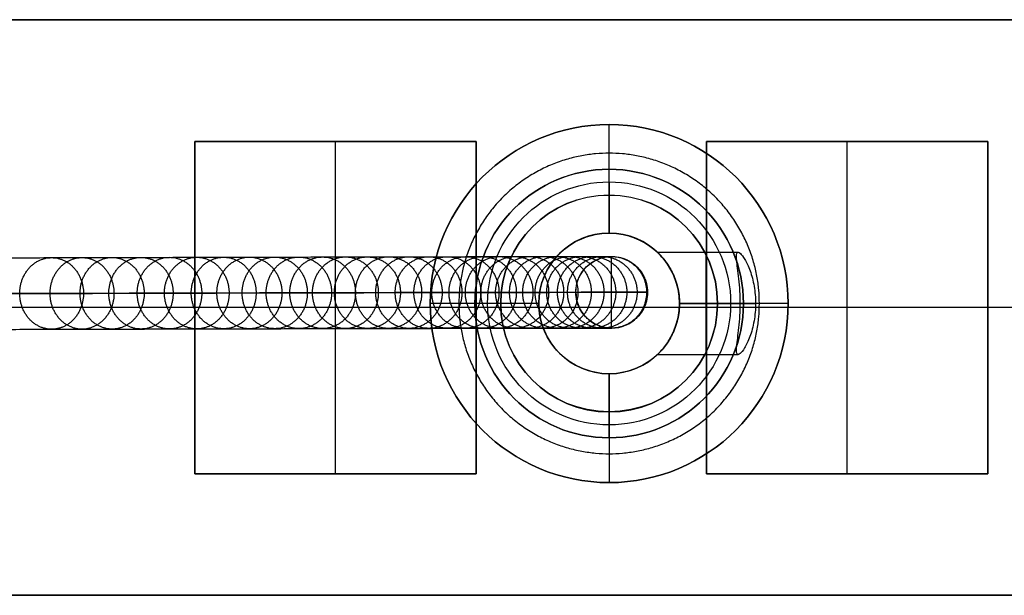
# Model space of a CAD drawing. Header units: millimetres. Extents: x -1192 to 1067, y -14 to 15.
# Tile 12 of 13: x 1002 to 1041, y -10 to 12. Entities that reach past the tile are written whole.
import ezdxf

# ---------------------------------------------------------------- set-up
doc = ezdxf.new("R2010")
doc.units = ezdxf.units.MM
doc.layers.add('CABLE', color=7, linetype='Continuous')
doc.layers.add('METAL NEGRO', color=7, linetype='Continuous')

msp = doc.modelspace()

# ---------------------------------------------------------------- linework, layer by layer
at = {"layer": 'CABLE'}
for p, q in [((1025.294, 2.907, 705.654), (1025.294, 2.907, 697.432)), ((1025.294, 0.107, 705.654), (1025.294, 2.907, 705.654)), ((1023.894, 1.507, 705.654), (1023.894, 1.507, 697.591)), ((1023.894, 1.507, 705.654), (1026.694, 1.507, 705.654)), ((1026.694, 1.507, 705.654), (1026.694, 1.507, 697.273)), ((1025.294, 0.107, 705.654), (1025.294, 0.107, 697.432))]:
    msp.add_line(p, q, dxfattribs=at)
at = {"layer": 'CABLE', "extrusion": (0, 0, -1)}
for centre, start, end in [((-1025.294, 1.507, -705.654), 359.9721, 179.9721), ((-1025.294, 1.507, -701.464), 359.9721, 179.9721), ((-1025.294, 1.507, -701.464), 179.9721, 359.9721)]:
    msp.add_arc(centre, 1.4, start, end, dxfattribs=at)
at = {"layer": 'CABLE'}
msp.add_arc((1025.294, 1.507, 705.654), 1.4, 180.0279, 360, dxfattribs=at)
at = {"layer": 'CABLE', "extrusion": (-8.74462e-05, -2.13187e-08, 1)}
msp.add_arc((1025.356, 1.507, 705.565), 1.4, 360, 0.0279, dxfattribs=at)
at = {"layer": 'CABLE'}
for points, degree, knots in [([(727.727, 1.961, 255.02), (733.388, 1.981, 262.117), (744.546, 2.019, 276.149), (761.005, 2.075, 296.984), (776.969, 2.13, 317.333), (792.44, 2.182, 337.201), (807.418, 2.233, 356.585), (821.9, 2.282, 375.484), (835.891, 2.329, 393.902), (849.387, 2.375, 411.835), (862.39, 2.418, 429.285), (874.9, 2.46, 446.252), (886.915, 2.499, 462.734), (898.438, 2.537, 478.734), (909.466, 2.573, 494.251), (920.002, 2.607, 509.283), (928.434, 2.634, 521.501), (934.944, 2.655, 531.052), (939.641, 2.67, 538.003), (944.244, 2.685, 544.876), (948.693, 2.699, 551.585), (953.05, 2.713, 558.218), (957.253, 2.726, 564.685), (961.363, 2.738, 571.077), (965.319, 2.751, 577.301), (969.183, 2.762, 583.452), (972.892, 2.774, 589.434), (976.508, 2.785, 595.343), (979.971, 2.795, 601.083), (983.34, 2.805, 606.751), (986.557, 2.814, 612.25), (989.678, 2.823, 617.675), (992.179, 2.831, 622.101), (994.133, 2.836, 625.609), (995.545, 2.84, 628.168), (996.932, 2.844, 630.709), (998.282, 2.848, 633.207), (999.607, 2.851, 635.688), (1001.316, 2.856, 638.923), (1002.976, 2.861, 642.122), (1004.587, 2.865, 645.284), (1005.752, 2.868, 647.601), (1006.892, 2.871, 649.9), (1007.995, 2.874, 652.158), (1009.073, 2.876, 654.396), (1010.115, 2.879, 656.592), (1011.132, 2.881, 658.772), (1012.112, 2.884, 660.907), (1013.066, 2.886, 663.025), (1013.988, 2.888, 665.108), (1014.881, 2.89, 667.165), (1015.739, 2.892, 669.185), (1016.569, 2.894, 671.178), (1017.366, 2.896, 673.138), (1018.133, 2.897, 675.069), (1018.869, 2.899, 676.969), (1019.574, 2.9, 678.839), (1020.248, 2.901, 680.679), (1020.892, 2.902, 682.49), (1021.504, 2.903, 684.27), (1022.086, 2.904, 686.018), (1022.637, 2.905, 687.737), (1023.157, 2.905, 689.427), (1023.646, 2.906, 691.085), (1024.104, 2.906, 692.714), (1024.532, 2.907, 694.313), (1024.929, 2.907, 695.882), (1025.175, 2.907, 696.918), (1025.293, 2.907, 697.432)], 3, [0, 0, 0, 0, 27.235592, 53.785722, 79.650681, 104.830781, 129.326365, 153.137801, 176.265493, 198.709879, 220.47144, 241.550705, 261.948254, 281.664727, 300.700834, 319.057364, 336.735196, 345.235256, 353.735315, 361.897072, 370.058829, 377.882909, 385.706989, 393.194102, 400.681215, 407.832173, 414.983131, 421.798864, 428.614597, 435.096181, 441.577765, 447.726451, 453.875137, 456.825092, 459.775046, 462.642346, 465.509645, 468.294514, 471.079383, 476.484752, 479.105521, 481.72629, 484.265439, 486.804588, 489.26244, 491.720293, 494.097206, 496.47412, 498.770491, 501.066862, 503.303096, 505.499395, 507.655884, 509.772694, 511.849967, 513.88785, 515.8865, 517.846082, 519.766774, 521.648761, 523.492244, 525.297433, 527.064555, 528.793849, 530.485572, 532.139999, 533.757421, 535.338075, 535.338075, 535.338075, 535.338075]), ([(1023.894, 1.506, 697.591), (1023.894, 1.622, 697.591), (1023.916, 1.799, 697.589), (1023.99, 2.026, 697.58), (1024.07, 2.195, 697.571), (1024.174, 2.355, 697.559), (1024.301, 2.5, 697.545), (1024.446, 2.626, 697.528), (1024.605, 2.73, 697.51), (1024.774, 2.811, 697.491), (1025.001, 2.885, 697.465), (1025.178, 2.907, 697.445), (1025.293, 2.907, 697.432)], 3, [-2.21259, -2.21259, -2.21259, -2.21259, -1.864221, -1.681409, -1.493502, -1.301976, -1.108503, -0.914864, -0.722861, -0.534215, -0.350475, 0, 0, 0, 0]), ([(1025.293, 2.907, 697.432), (1025.409, 2.907, 697.419), (1025.586, 2.885, 697.399), (1025.813, 2.811, 697.373), (1025.982, 2.731, 697.354), (1026.142, 2.627, 697.336), (1026.287, 2.501, 697.319), (1026.413, 2.356, 697.305), (1026.517, 2.196, 697.293), (1026.598, 2.028, 697.284), (1026.672, 1.8, 697.275), (1026.694, 1.623, 697.273), (1026.694, 1.508, 697.273)], 3, [-2.212558, -2.212558, -2.212558, -2.212558, -1.862086, -1.67835, -1.489708, -1.29771, -1.104077, -0.910608, -0.719085, -0.531179, -0.348369, 0, 0, 0, 0]), ([(726.634, 0.561, 255.895), (732.295, 0.581, 262.992), (743.451, 0.619, 277.021), (759.907, 0.675, 297.852), (775.867, 0.73, 318.198), (791.335, 0.782, 338.061), (806.31, 0.833, 357.442), (820.789, 0.882, 376.336), (834.776, 0.929, 394.748), (848.268, 0.974, 412.676), (861.267, 1.018, 430.121), (873.773, 1.059, 447.082), (885.783, 1.099, 463.558), (897.301, 1.137, 479.551), (908.324, 1.173, 495.06), (918.854, 1.207, 510.085), (927.281, 1.234, 522.295), (933.787, 1.255, 531.84), (938.481, 1.27, 538.786), (943.08, 1.285, 545.655), (947.527, 1.299, 552.358), (951.88, 1.312, 558.986), (956.079, 1.325, 565.447), (960.185, 1.338, 571.833), (964.137, 1.35, 578.051), (967.996, 1.362, 584.195), (971.702, 1.373, 590.17), (975.313, 1.384, 596.072), (978.771, 1.395, 601.804), (982.136, 1.405, 607.464), (985.348, 1.414, 612.954), (988.464, 1.423, 618.37), (990.96, 1.43, 622.788), (992.91, 1.436, 626.289), (994.319, 1.44, 628.843), (995.703, 1.444, 631.379), (997.049, 1.447, 633.871), (998.372, 1.451, 636.347), (1000.077, 1.456, 639.573), (1001.733, 1.46, 642.764), (1003.339, 1.464, 645.918), (1004.5, 1.467, 648.228), (1005.637, 1.47, 650.52), (1006.737, 1.473, 652.77), (1007.811, 1.476, 655.001), (1008.849, 1.478, 657.189), (1009.862, 1.481, 659.361), (1010.838, 1.483, 661.488), (1011.789, 1.486, 663.597), (1012.707, 1.488, 665.671), (1013.595, 1.49, 667.718), (1014.45, 1.492, 669.729), (1015.275, 1.493, 671.712), (1016.068, 1.495, 673.661), (1016.831, 1.497, 675.581), (1017.562, 1.498, 677.469), (1018.263, 1.499, 679.328), (1018.932, 1.5, 681.155), (1019.571, 1.502, 682.953), (1020.179, 1.503, 684.719), (1020.756, 1.503, 686.453), (1021.302, 1.504, 688.157), (1021.817, 1.505, 689.831), (1022.301, 1.505, 691.473), (1022.755, 1.506, 693.085), (1023.178, 1.506, 694.666), (1023.557, 1.506, 696.164), (1023.789, 1.506, 697.136), (1023.894, 1.506, 697.591)], 3, [0, 0, 0, 0, 27.203937, 53.723208, 79.558104, 104.708938, 129.176051, 152.959812, 176.060622, 198.478922, 220.21519, 241.269955, 261.643796, 281.337353, 300.351335, 318.686529, 336.343814, 344.833994, 353.324175, 361.476445, 369.628716, 377.443702, 385.258688, 392.737099, 400.215511, 407.358157, 414.500803, 421.308615, 428.116426, 434.590476, 441.064527, 447.206066, 453.347606, 456.294132, 459.240658, 462.104624, 464.968591, 467.750223, 470.531855, 475.930942, 478.548665, 481.166388, 483.702586, 486.238783, 488.693779, 491.148774, 493.522926, 495.897077, 498.190779, 500.484481, 502.718115, 504.911861, 507.065844, 509.180194, 511.255053, 513.290567, 515.286894, 517.244199, 519.162657, 521.042458, 522.883798, 524.686889, 526.451957, 528.179241, 529.868998, 531.521502, 533.137044, 534.555672, 534.555672, 534.555672, 534.555672]), ([(727.729, 0.561, 255.022), (1002.889, 1.507, 599.974), (1025.294, 1.507, 697.432), (1025.294, 1.507, 701.543), (1025.294, 1.507, 705.654)], 2, [0, 0, 0, 537.000819, 537.000819, 545.223326, 545.223326, 545.223326]), ([(1026.694, 1.508, 697.273), (1026.682, 1.508, 697.221), (1026.67, 1.508, 697.17), (1026.659, 1.508, 697.118), (1026.539, 1.508, 696.598), (1026.289, 1.508, 695.548), (1025.888, 1.507, 693.96), (1025.455, 1.507, 692.343), (1024.992, 1.507, 690.698), (1024.498, 1.506, 689.023), (1023.973, 1.505, 687.318), (1023.417, 1.505, 685.584), (1022.831, 1.504, 683.821), (1022.214, 1.503, 682.028), (1021.566, 1.502, 680.204), (1020.887, 1.501, 678.352), (1020.177, 1.499, 676.47), (1019.437, 1.498, 674.558), (1018.666, 1.496, 672.616), (1017.864, 1.494, 670.646), (1017.031, 1.493, 668.643), (1016.168, 1.491, 666.613), (1015.271, 1.489, 664.547), (1014.346, 1.487, 662.455), (1013.387, 1.484, 660.328), (1012.404, 1.482, 658.185), (1011.383, 1.479, 655.997), (1010.338, 1.477, 653.793), (1009.256, 1.474, 651.547), (1008.149, 1.471, 649.283), (1007.005, 1.468, 646.977), (1005.838, 1.465, 644.653), (1004.222, 1.461, 641.482), (1002.558, 1.457, 638.275), (1000.845, 1.452, 635.033), (999.516, 1.448, 632.546), (998.164, 1.444, 630.043), (996.774, 1.441, 627.496), (995.359, 1.437, 624.932), (993.401, 1.431, 621.417), (990.896, 1.424, 616.983), (987.769, 1.415, 611.549), (984.547, 1.405, 606.042), (981.173, 1.395, 600.365), (977.706, 1.385, 594.618), (974.086, 1.374, 588.702), (970.372, 1.363, 582.713), (966.504, 1.351, 576.555), (962.544, 1.339, 570.324), (958.431, 1.326, 563.927), (954.224, 1.313, 557.454), (949.863, 1.299, 550.815), (945.41, 1.285, 544.102), (940.804, 1.271, 537.223), (936.104, 1.256, 530.267), (929.59, 1.235, 520.71), (921.152, 1.208, 508.486), (910.612, 1.173, 493.445), (899.578, 1.137, 477.922), (888.05, 1.099, 461.914), (876.031, 1.06, 445.426), (863.516, 1.018, 428.453), (850.509, 0.975, 410.997), (837.009, 0.929, 393.06), (823.015, 0.882, 374.637), (808.529, 0.833, 355.734), (793.548, 0.782, 336.345), (778.073, 0.73, 316.473), (762.107, 0.675, 296.12), (745.645, 0.619, 275.282), (734.485, 0.581, 261.248), (728.823, 0.561, 254.149)], 3, [0, 0, 0, 0, 0.158855, 0.158855, 0.158855, 1.741443, 3.360764, 5.017132, 6.710842, 8.442166, 10.211362, 12.018671, 13.864317, 15.748514, 17.67146, 19.633343, 21.634339, 23.674614, 25.754326, 27.873621, 30.032642, 32.231519, 34.470378, 36.769445, 39.068511, 41.448215, 43.82792, 46.288657, 48.749395, 51.291525, 53.833654, 56.4575, 59.081345, 64.49306, 67.281198, 70.069337, 72.940002, 75.810667, 78.764085, 81.717502, 87.873406, 94.02931, 100.518503, 107.007696, 113.83143, 120.655165, 127.814517, 134.97387, 142.469772, 149.965675, 157.79894, 165.632205, 173.803543, 181.974881, 190.484919, 198.994957, 216.693541, 235.07162, 254.130074, 273.869693, 294.291187, 315.395197, 337.182305, 359.653039, 382.807881, 406.64727, 431.171609, 456.38127, 482.276592, 508.857889, 536.125454, 536.125454, 536.125454, 536.125454]), ([(1025.295, 0.107, 697.432), (1025.179, 0.107, 697.445), (1025.003, 0.129, 697.465), (1024.775, 0.202, 697.491), (1024.606, 0.283, 697.51), (1024.447, 0.387, 697.528), (1024.302, 0.513, 697.545), (1024.175, 0.658, 697.559), (1024.071, 0.817, 697.571), (1023.99, 0.986, 697.58), (1023.916, 1.214, 697.589), (1023.894, 1.39, 697.591), (1023.894, 1.506, 697.591)], 3, [-2.212598, -2.212598, -2.212598, -2.212598, -1.862123, -1.678383, -1.489735, -1.297731, -1.104092, -0.910617, -0.71909, -0.531182, -0.34837, 0, 0, 0, 0]), ([(1026.694, 1.508, 697.273), (1026.694, 1.392, 697.273), (1026.672, 1.215, 697.275), (1026.599, 0.988, 697.284), (1026.518, 0.819, 697.293), (1026.414, 0.659, 697.305), (1026.288, 0.514, 697.319), (1026.143, 0.388, 697.335), (1025.983, 0.283, 697.354), (1025.815, 0.203, 697.373), (1025.587, 0.129, 697.399), (1025.411, 0.107, 697.419), (1025.295, 0.107, 697.432)], 3, [-2.212549, -2.212549, -2.212549, -2.212549, -1.864181, -1.681371, -1.493466, -1.301945, -1.108476, -0.914844, -0.722847, -0.534206, -0.350471, 0, 0, 0, 0]), ([(1026.694, 1.508, 705.654), (1026.694, 1.508, 702.913), (1026.694, 1.508, 700.173), (1026.694, 1.508, 697.432), (1026.694, 1.508, 697.379), (1026.694, 1.508, 697.326), (1026.694, 1.508, 697.273)], 3, [0, 0, 0, 0, 8.222507, 8.222507, 8.222507, 8.381369, 8.381369, 8.381369, 8.381369]), ([(727.73, -0.839, 255.025), (733.392, -0.819, 262.122), (744.55, -0.781, 276.154), (761.009, -0.725, 296.988), (776.972, -0.67, 317.338), (792.443, -0.618, 337.205), (807.421, -0.567, 356.59), (821.904, -0.518, 375.489), (835.894, -0.471, 393.906), (849.39, -0.425, 411.839), (862.394, -0.382, 429.289), (874.903, -0.34, 446.256), (886.918, -0.301, 462.738), (898.441, -0.263, 478.738), (909.47, -0.227, 494.255), (920.005, -0.193, 509.287), (928.437, -0.166, 521.505), (934.947, -0.145, 531.056), (939.644, -0.13, 538.006), (944.247, -0.115, 544.88), (948.696, -0.101, 551.589), (953.053, -0.087, 558.222), (957.256, -0.074, 564.689), (961.366, -0.062, 571.08), (965.322, -0.049, 577.305), (969.185, -0.038, 583.456), (972.895, -0.026, 589.438), (976.511, -0.015, 595.346), (979.974, -0.005, 601.086), (983.343, 0.005, 606.755), (986.56, 0.014, 612.253), (989.681, 0.023, 617.678), (992.182, 0.031, 622.104), (994.136, 0.036, 625.612), (995.547, 0.04, 628.171), (996.935, 0.044, 630.712), (998.284, 0.048, 633.21), (999.61, 0.051, 635.691), (1001.318, 0.056, 638.926), (1002.979, 0.061, 642.124), (1004.59, 0.065, 645.287), (1005.754, 0.068, 647.603), (1006.894, 0.071, 649.903), (1007.998, 0.074, 652.16), (1009.076, 0.076, 654.398), (1010.117, 0.079, 656.594), (1011.134, 0.081, 658.774), (1012.114, 0.084, 660.909), (1013.068, 0.086, 663.027), (1013.99, 0.088, 665.11), (1014.883, 0.09, 667.167), (1015.741, 0.092, 669.187), (1016.571, 0.094, 671.18), (1017.368, 0.096, 673.139), (1018.135, 0.097, 675.07), (1018.87, 0.099, 676.97), (1019.576, 0.1, 678.841), (1020.25, 0.101, 680.68), (1020.893, 0.102, 682.491), (1021.506, 0.103, 684.271), (1022.087, 0.104, 686.019), (1022.638, 0.105, 687.738), (1023.158, 0.105, 689.427), (1023.647, 0.106, 691.086), (1024.106, 0.106, 692.714), (1024.533, 0.107, 694.313), (1024.93, 0.107, 695.882), (1025.177, 0.107, 696.918), (1025.295, 0.107, 697.432), (1025.295, 0.107, 697.432), (1025.295, 0.107, 697.432), (1025.295, 0.107, 697.432)], 3, [0, 0, 0, 0, 27.235592, 53.785722, 79.650681, 104.830781, 129.326365, 153.137801, 176.265493, 198.709879, 220.47144, 241.550705, 261.948254, 281.664727, 300.700834, 319.057364, 336.735196, 345.235256, 353.735315, 361.897072, 370.058829, 377.882909, 385.706989, 393.194102, 400.681215, 407.832173, 414.983131, 421.798864, 428.614597, 435.096181, 441.577765, 447.726451, 453.875137, 456.825092, 459.775046, 462.642346, 465.509645, 468.294514, 471.079383, 476.484752, 479.105521, 481.72629, 484.265439, 486.804588, 489.26244, 491.720293, 494.097206, 496.47412, 498.770491, 501.066862, 503.303096, 505.499395, 507.655884, 509.772694, 511.849967, 513.88785, 515.8865, 517.846082, 519.766774, 521.648761, 523.492244, 525.297433, 527.064555, 528.793849, 530.485572, 532.139999, 533.757421, 535.338153, 535.338153, 535.338153, 535.33823, 535.33823, 535.33823, 535.33823])]:
    msp.add_open_spline(points, degree=degree, knots=knots, dxfattribs=at)
for points, weights, knots in [([(1002.151, 1.461, 643.59), (1002.15, 2.861, 643.588), (1003.396, 2.862, 642.95), (1004.642, 2.862, 642.311), (1004.643, 1.462, 642.313)], [1, 0.707106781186, 1, 0.707106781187, 1], [4.39823, 4.39823, 4.39823, 6.597345, 6.597345, 8.796459, 8.796459, 8.796459]), ([(1003.337, 1.464, 645.918), (1003.336, 2.864, 645.917), (1004.585, 2.865, 645.285), (1005.834, 2.865, 644.653), (1005.835, 1.465, 644.654)], [1, 0.707106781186, 1, 0.707106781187, 1], [4.39823, 4.39823, 4.39823, 6.597345, 6.597345, 8.796459, 8.796459, 8.796459]), ([(1004.51, 1.467, 648.253), (1004.509, 2.867, 648.252), (1005.762, 2.868, 647.626), (1007.014, 2.868, 647.001), (1007.016, 1.468, 647.002)], [1, 0.707106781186, 1, 0.707106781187, 1], [4.39823, 4.39823, 4.39823, 6.597345, 6.597345, 8.796459, 8.796459, 8.796459]), ([(1005.635, 1.47, 650.521), (1005.634, 2.87, 650.52), (1006.89, 2.871, 649.901), (1008.146, 2.871, 649.283), (1008.147, 1.471, 649.284)], [1, 0.707106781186, 1, 0.707106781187, 1], [4.39823, 4.39823, 4.39823, 6.597345, 6.597345, 8.796459, 8.796459, 8.796459]), ([(1006.746, 1.473, 652.795), (1006.745, 2.873, 652.794), (1008.005, 2.874, 652.183), (1009.264, 2.874, 651.572), (1009.266, 1.474, 651.573)], [1, 0.707106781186, 1, 0.707106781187, 1], [4.39823, 4.39823, 4.39823, 6.597345, 6.597345, 8.796459, 8.796459, 8.796459]), ([(1007.809, 1.476, 655.002), (1007.808, 2.876, 655.001), (1009.071, 2.876, 654.397), (1010.334, 2.877, 653.793), (1010.335, 1.477, 653.795)], [1, 0.707106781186, 1, 0.707106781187, 1], [4.39823, 4.39823, 4.39823, 6.597345, 6.597345, 8.796459, 8.796459, 8.796459]), ([(1008.858, 1.478, 657.215), (1008.857, 2.878, 657.214), (1010.124, 2.879, 656.618), (1011.391, 2.879, 656.022), (1011.392, 1.479, 656.023)], [1, 0.707106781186, 1, 0.707106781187, 1], [4.39823, 4.39823, 4.39823, 6.597345, 6.597345, 8.796459, 8.796459, 8.796459]), ([(1009.86, 1.481, 659.361), (1009.859, 2.881, 659.36), (1011.129, 2.881, 658.773), (1012.4, 2.882, 658.185), (1012.401, 1.482, 658.186)], [1, 0.707106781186, 1, 0.707106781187, 1], [4.39823, 4.39823, 4.39823, 6.597345, 6.597345, 8.796459, 8.796459, 8.796459]), ([(1010.847, 1.483, 661.513), (1010.846, 2.883, 661.512), (1012.12, 2.884, 660.933), (1013.395, 2.884, 660.353), (1013.396, 1.484, 660.354)], [1, 0.707106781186, 1, 0.707106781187, 1], [4.39823, 4.39823, 4.39823, 6.597345, 6.597345, 8.796459, 8.796459, 8.796459]), ([(1011.787, 1.485, 663.598), (1011.786, 2.885, 663.597), (1013.064, 2.886, 663.026), (1014.342, 2.887, 662.455), (1014.343, 1.487, 662.456)], [1, 0.707106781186, 1, 0.707106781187, 1], [4.39823, 4.39823, 4.39823, 6.597345, 6.597345, 8.796459, 8.796459, 8.796459]), ([(1012.712, 1.488, 665.69), (1012.711, 2.888, 665.689), (1013.993, 2.888, 665.127), (1015.276, 2.889, 664.565), (1015.277, 1.489, 664.566)], [1, 0.707106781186, 1, 0.707106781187, 1], [4.39823, 4.39823, 4.39823, 6.597345, 6.597345, 8.796459, 8.796459, 8.796459]), ([(1013.598, 1.49, 667.731), (1013.597, 2.89, 667.731), (1014.883, 2.89, 667.178), (1016.17, 2.891, 666.626), (1016.171, 1.491, 666.627)], [1, 0.707106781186, 1, 0.707106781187, 1], [4.39823, 4.39823, 4.39823, 6.597345, 6.597345, 8.796459, 8.796459, 8.796459]), ([(1014.453, 1.492, 669.743), (1014.452, 2.892, 669.742), (1015.742, 2.892, 669.199), (1017.033, 2.893, 668.656), (1017.034, 1.493, 668.657)], [1, 0.707106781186, 1, 0.707106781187, 1], [4.39823, 4.39823, 4.39823, 6.597345, 6.597345, 8.796459, 8.796459, 8.796459]), ([(1015.277, 1.493, 671.724), (1015.276, 2.893, 671.724), (1016.571, 2.894, 671.191), (1017.866, 2.894, 670.658), (1017.867, 1.494, 670.659)], [1, 0.707106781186, 1, 0.707106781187, 1], [4.39823, 4.39823, 4.39823, 6.597345, 6.597345, 8.796459, 8.796459, 8.796459]), ([(1016.07, 1.495, 673.674), (1016.069, 2.895, 673.673), (1017.368, 2.896, 673.151), (1018.667, 2.896, 672.629), (1018.668, 1.496, 672.63)], [1, 0.707106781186, 1, 0.707106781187, 1], [4.39823, 4.39823, 4.39823, 6.597345, 6.597345, 8.796459, 8.796459, 8.796459]), ([(1016.832, 1.497, 675.594), (1016.832, 2.897, 675.593), (1018.135, 2.897, 675.082), (1019.438, 2.898, 674.571), (1019.439, 1.498, 674.572)], [1, 0.707106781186, 1, 0.707106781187, 1], [4.39823, 4.39823, 4.39823, 6.597345, 6.597345, 8.796459, 8.796459, 8.796459]), ([(1017.564, 1.498, 677.483), (1017.563, 2.898, 677.482), (1018.871, 2.899, 676.982), (1020.178, 2.899, 676.483), (1020.179, 1.499, 676.483)], [1, 0.707106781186, 1, 0.707106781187, 1], [4.39823, 4.39823, 4.39823, 6.597345, 6.597345, 8.796459, 8.796459, 8.796459]), ([(1018.264, 1.499, 679.341), (1018.263, 2.899, 679.34), (1019.575, 2.9, 678.853), (1020.888, 2.901, 678.365), (1020.889, 1.501, 678.365)], [1, 0.707106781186, 1, 0.707106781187, 1], [4.39823, 4.39823, 4.39823, 6.597345, 6.597345, 8.796459, 8.796459, 8.796459]), ([(1018.934, 1.5, 681.168), (1018.933, 2.9, 681.168), (1020.25, 2.901, 680.693), (1021.566, 2.902, 680.217), (1021.567, 1.502, 680.218)], [1, 0.707106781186, 1, 0.707106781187, 1], [4.39823, 4.39823, 4.39823, 6.597345, 6.597345, 8.796459, 8.796459, 8.796459]), ([(1019.572, 1.502, 682.966), (1019.572, 2.902, 682.965), (1020.893, 2.902, 682.503), (1022.214, 2.903, 682.041), (1022.215, 1.503, 682.041)], [1, 0.707106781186, 1, 0.707106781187, 1], [4.39823, 4.39823, 4.39823, 6.597345, 6.597345, 8.796459, 8.796459, 8.796459]), ([(1020.18, 1.503, 684.732), (1020.179, 2.903, 684.731), (1021.505, 2.903, 684.283), (1022.832, 2.904, 683.834), (1022.832, 1.504, 683.835)], [1, 0.707106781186, 1, 0.707106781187, 1], [4.39823, 4.39823, 4.39823, 6.597345, 6.597345, 8.796459, 8.796459, 8.796459]), ([(1020.757, 1.503, 686.466), (1020.756, 2.903, 686.466), (1022.087, 2.904, 686.031), (1023.418, 2.905, 685.597), (1023.418, 1.505, 685.597)], [1, 0.707106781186, 1, 0.707106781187, 1], [4.39823, 4.39823, 4.39823, 6.597345, 6.597345, 8.796459, 8.796459, 8.796459]), ([(1021.302, 1.504, 688.17), (1021.302, 2.904, 688.17), (1022.637, 2.905, 687.751), (1023.973, 2.905, 687.331), (1023.974, 1.505, 687.331)], [1, 0.707106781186, 1, 0.707106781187, 1], [4.39823, 4.39823, 4.39823, 6.597345, 6.597345, 8.796459, 8.796459, 8.796459]), ([(1021.817, 1.505, 689.844), (1021.817, 2.905, 689.844), (1023.157, 2.905, 689.44), (1024.498, 2.906, 689.036), (1024.498, 1.506, 689.036)], [1, 0.707106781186, 1, 0.707106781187, 1], [4.39823, 4.39823, 4.39823, 6.597345, 6.597345, 8.796459, 8.796459, 8.796459]), ([(1022.302, 1.505, 691.486), (1022.301, 2.905, 691.486), (1023.646, 2.906, 691.098), (1024.991, 2.907, 690.711), (1024.992, 1.507, 690.711)], [1, 0.707106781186, 1, 0.707106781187, 1], [4.39823, 4.39823, 4.39823, 6.597345, 6.597345, 8.796459, 8.796459, 8.796459]), ([(1022.755, 1.506, 693.097), (1022.754, 2.906, 693.097), (1024.104, 2.906, 692.727), (1025.454, 2.907, 692.356), (1025.455, 1.507, 692.357)], [1, 0.707106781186, 1, 0.707106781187, 1], [4.39823, 4.39823, 4.39823, 6.597345, 6.597345, 8.796459, 8.796459, 8.796459]), ([(1023.177, 1.506, 694.678), (1023.177, 2.906, 694.678), (1024.532, 2.907, 694.326), (1025.886, 2.907, 693.974), (1025.887, 1.507, 693.974)], [1, 0.707106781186, 1, 0.707106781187, 1], [4.39823, 4.39823, 4.39823, 6.597345, 6.597345, 8.796459, 8.796459, 8.796459]), ([(1023.569, 1.506, 696.228), (1023.568, 2.906, 696.228), (1024.928, 2.907, 695.894), (1026.288, 2.908, 695.561), (1026.288, 1.508, 695.561)], [1, 0.707106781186, 1, 0.707106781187, 1], [4.39823, 4.39823, 4.39823, 6.597345, 6.597345, 8.796459, 8.796459, 8.796459]), ([(1004.643, 1.462, 642.313), (1004.644, 0.062, 642.314), (1003.398, 0.062, 642.952), (1002.152, 0.061, 643.591), (1002.151, 1.461, 643.59)], [1, 0.707106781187, 1, 0.707106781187, 1], [0, 0, 0, 2.199115, 2.199115, 4.39823, 4.39823, 4.39823]), ([(1005.835, 1.465, 644.654), (1005.837, 0.065, 644.656), (1004.587, 0.065, 645.288), (1003.338, 0.064, 645.92), (1003.337, 1.464, 645.918)], [1, 0.707106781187, 1, 0.707106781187, 1], [0, 0, 0, 2.199115, 2.199115, 4.39823, 4.39823, 4.39823]), ([(1007.016, 1.468, 647.002), (1007.017, 0.068, 647.004), (1005.764, 0.068, 647.629), (1004.512, 0.067, 648.254), (1004.51, 1.467, 648.253)], [1, 0.707106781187, 1, 0.707106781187, 1], [0, 0, 0, 2.199115, 2.199115, 4.39823, 4.39823, 4.39823]), ([(1008.147, 1.471, 649.284), (1008.148, 0.071, 649.285), (1006.892, 0.071, 649.904), (1005.636, 0.07, 650.522), (1005.635, 1.47, 650.521)], [1, 0.707106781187, 1, 0.707106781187, 1], [0, 0, 0, 2.199115, 2.199115, 4.39823, 4.39823, 4.39823]), ([(1009.266, 1.474, 651.573), (1009.267, 0.074, 651.574), (1008.007, 0.074, 652.185), (1006.748, 0.073, 652.796), (1006.746, 1.473, 652.795)], [1, 0.707106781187, 1, 0.707106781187, 1], [0, 0, 0, 2.199115, 2.199115, 4.39823, 4.39823, 4.39823]), ([(1010.335, 1.477, 653.795), (1010.337, 0.077, 653.796), (1009.073, 0.076, 654.399), (1007.81, 0.076, 655.003), (1007.809, 1.476, 655.002)], [1, 0.707106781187, 1, 0.707106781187, 1], [0, 0, 0, 2.199115, 2.199115, 4.39823, 4.39823, 4.39823]), ([(1011.392, 1.479, 656.023), (1011.393, 0.079, 656.024), (1010.126, 0.079, 656.62), (1008.86, 0.078, 657.216), (1008.858, 1.478, 657.215)], [1, 0.707106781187, 1, 0.707106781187, 1], [0, 0, 0, 2.199115, 2.199115, 4.39823, 4.39823, 4.39823]), ([(1012.401, 1.482, 658.186), (1012.402, 0.082, 658.187), (1011.132, 0.081, 658.775), (1009.861, 0.081, 659.363), (1009.86, 1.481, 659.361)], [1, 0.707106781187, 1, 0.707106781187, 1], [0, 0, 0, 2.199115, 2.199115, 4.39823, 4.39823, 4.39823]), ([(1013.396, 1.484, 660.354), (1013.397, 0.084, 660.355), (1012.123, 0.084, 660.935), (1010.848, 0.083, 661.514), (1010.847, 1.483, 661.513)], [1, 0.707106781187, 1, 0.707106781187, 1], [0, 0, 0, 2.199115, 2.199115, 4.39823, 4.39823, 4.39823]), ([(1014.343, 1.487, 662.456), (1014.344, 0.087, 662.457), (1013.066, 0.086, 663.028), (1011.788, 0.085, 663.599), (1011.787, 1.485, 663.598)], [1, 0.707106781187, 1, 0.707106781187, 1], [0, 0, 0, 2.199115, 2.199115, 4.39823, 4.39823, 4.39823]), ([(1015.277, 1.489, 664.566), (1015.278, 0.089, 664.567), (1013.995, 0.088, 665.129), (1012.713, 0.088, 665.691), (1012.712, 1.488, 665.69)], [1, 0.707106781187, 1, 0.707106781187, 1], [0, 0, 0, 2.199115, 2.199115, 4.39823, 4.39823, 4.39823]), ([(1016.171, 1.491, 666.627), (1016.172, 0.091, 666.627), (1014.885, 0.09, 667.18), (1013.599, 0.09, 667.732), (1013.598, 1.49, 667.731)], [1, 0.707106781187, 1, 0.707106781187, 1], [0, 0, 0, 2.199115, 2.199115, 4.39823, 4.39823, 4.39823]), ([(1017.034, 1.493, 668.657), (1017.035, 0.093, 668.658), (1015.744, 0.092, 669.201), (1014.454, 0.092, 669.743), (1014.453, 1.492, 669.743)], [1, 0.707106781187, 1, 0.707106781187, 1], [0, 0, 0, 2.199115, 2.199115, 4.39823, 4.39823, 4.39823]), ([(1017.867, 1.494, 670.659), (1017.868, 0.094, 670.66), (1016.573, 0.094, 671.193), (1015.278, 0.093, 671.725), (1015.277, 1.493, 671.724)], [1, 0.707106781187, 1, 0.707106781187, 1], [0, 0, 0, 2.199115, 2.199115, 4.39823, 4.39823, 4.39823]), ([(1018.668, 1.496, 672.63), (1018.669, 0.096, 672.631), (1017.37, 0.096, 673.153), (1016.071, 0.095, 673.675), (1016.07, 1.495, 673.674)], [1, 0.707106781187, 1, 0.707106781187, 1], [0, 0, 0, 2.199115, 2.199115, 4.39823, 4.39823, 4.39823]), ([(1019.439, 1.498, 674.572), (1019.44, 0.098, 674.572), (1018.137, 0.097, 675.084), (1016.833, 0.097, 675.595), (1016.832, 1.497, 675.594)], [1, 0.707106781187, 1, 0.707106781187, 1], [0, 0, 0, 2.199115, 2.199115, 4.39823, 4.39823, 4.39823]), ([(1020.179, 1.499, 676.483), (1020.18, 0.099, 676.484), (1018.872, 0.099, 676.984), (1017.565, 0.098, 677.483), (1017.564, 1.498, 677.483)], [1, 0.707106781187, 1, 0.707106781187, 1], [0, 0, 0, 2.199115, 2.199115, 4.39823, 4.39823, 4.39823]), ([(1020.889, 1.501, 678.365), (1020.89, 0.101, 678.366), (1019.577, 0.1, 678.854), (1018.265, 0.099, 679.341), (1018.264, 1.499, 679.341)], [1, 0.707106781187, 1, 0.707106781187, 1], [0, 0, 0, 2.199115, 2.199115, 4.39823, 4.39823, 4.39823]), ([(1021.567, 1.502, 680.218), (1021.568, 0.102, 680.218), (1020.251, 0.101, 680.694), (1018.934, 0.1, 681.169), (1018.934, 1.5, 681.168)], [1, 0.707106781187, 1, 0.707106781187, 1], [0, 0, 0, 2.199115, 2.199115, 4.39823, 4.39823, 4.39823]), ([(1022.215, 1.503, 682.041), (1022.216, 0.103, 682.042), (1020.895, 0.102, 682.504), (1019.573, 0.102, 682.966), (1019.572, 1.502, 682.966)], [1, 0.707106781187, 1, 0.707106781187, 1], [0, 0, 0, 2.199115, 2.199115, 4.39823, 4.39823, 4.39823]), ([(1022.832, 1.504, 683.835), (1022.833, 0.104, 683.835), (1021.507, 0.103, 684.284), (1020.181, 0.103, 684.732), (1020.18, 1.503, 684.732)], [1, 0.707106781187, 1, 0.707106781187, 1], [0, 0, 0, 2.199115, 2.199115, 4.39823, 4.39823, 4.39823]), ([(1023.418, 1.505, 685.597), (1023.419, 0.105, 685.598), (1022.088, 0.104, 686.032), (1020.757, 0.103, 686.467), (1020.757, 1.503, 686.466)], [1, 0.707106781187, 1, 0.707106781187, 1], [0, 0, 0, 2.199115, 2.199115, 4.39823, 4.39823, 4.39823]), ([(1023.974, 1.505, 687.331), (1023.975, 0.105, 687.332), (1022.639, 0.105, 687.751), (1021.303, 0.104, 688.171), (1021.302, 1.504, 688.17)], [1, 0.707106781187, 1, 0.707106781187, 1], [0, 0, 0, 2.199115, 2.199115, 4.39823, 4.39823, 4.39823]), ([(1024.498, 1.506, 689.036), (1024.499, 0.106, 689.036), (1023.159, 0.105, 689.44), (1021.818, 0.105, 689.844), (1021.817, 1.505, 689.844)], [1, 0.707106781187, 1, 0.707106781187, 1], [0, 0, 0, 2.199115, 2.199115, 4.39823, 4.39823, 4.39823]), ([(1024.992, 1.507, 690.711), (1024.993, 0.107, 690.711), (1023.648, 0.106, 691.099), (1022.302, 0.105, 691.486), (1022.302, 1.505, 691.486)], [1, 0.707106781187, 1, 0.707106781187, 1], [0, 0, 0, 2.199115, 2.199115, 4.39823, 4.39823, 4.39823]), ([(1025.455, 1.507, 692.357), (1025.456, 0.107, 692.357), (1024.106, 0.106, 692.727), (1022.755, 0.106, 693.098), (1022.755, 1.506, 693.097)], [1, 0.707106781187, 1, 0.707106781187, 1], [0, 0, 0, 2.199115, 2.199115, 4.39823, 4.39823, 4.39823]), ([(1025.887, 1.507, 693.974), (1025.888, 0.107, 693.974), (1024.533, 0.107, 694.326), (1023.178, 0.106, 694.678), (1023.177, 1.506, 694.678)], [1, 0.707106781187, 1, 0.707106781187, 1], [0, 0, 0, 2.199115, 2.199115, 4.39823, 4.39823, 4.39823]), ([(1026.288, 1.508, 695.561), (1026.289, 0.108, 695.561), (1024.929, 0.107, 695.894), (1023.57, 0.106, 696.228), (1023.569, 1.506, 696.228)], [1, 0.707106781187, 1, 0.707106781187, 1], [0, 0, 0, 2.199115, 2.199115, 4.39823, 4.39823, 4.39823]), ([(1026.659, 1.508, 697.118), (1026.659, 0.108, 697.118), (1025.295, 0.107, 697.432), (1025.294, 0.107, 697.432), (1025.294, 0.107, 697.432)], [1, 0.707106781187, 1, 0.999899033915, 0.99979813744], [0, 0, 0, 2.199115, 2.199115, 2.199873, 2.199873, 2.199873])]:
    msp.add_rational_spline(points, weights, degree=2, knots=knots, dxfattribs=at)
msp.add_rational_spline([(1025.294, 2.907, 697.432), (1026.658, 2.907, 697.118), (1026.659, 1.508, 697.118)], [0.999798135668, 0.707207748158, 1], degree=2, dxfattribs=at)
msp.add_open_spline([(1023.894, 1.506, 697.591), (1023.894, 1.506, 700.279), (1023.894, 1.506, 702.966), (1023.894, 1.506, 705.654)], degree=3, dxfattribs=at)
at = {"layer": 'METAL NEGRO'}
for p, q in [((858.196, 12.162, 721.917), (1067.196, 12.162, 721.917)), ((1008.996, 7.408, 730.915), (1019.996, 7.408, 730.915)), ((1008.996, -5.592, 730.912), (1008.996, 7.408, 730.912)), ((1014.496, -5.592, 730.658), (1014.496, 7.408, 730.665)), ((1014.496, 7.408, 731.165), (1014.496, 7.408, 730.665)), ((1019.996, 7.408, 730.912), (1019.996, -5.592, 730.912)), ((1028.996, -5.592, 730.912), (1028.996, 7.408, 730.912)), ((1028.996, 7.408, 730.915), (1039.996, 7.408, 730.915)), ((1034.496, -5.592, 730.658), (1034.496, 7.408, 730.665)), ((1034.496, 7.408, 731.165), (1034.496, 7.408, 730.665)), ((1039.996, 7.408, 730.912), (1039.996, -5.592, 730.912)), ((1025.196, 6.317, 712.664), (1025.196, 6.316, 714.164)), ((1025.196, 5.305, 712.664), (1025.196, 6.317, 712.664)), ((1025.196, 5.824, 697.664), (1025.196, 3.824, 697.663)), ((1025.196, 5.308, 706.164), (1025.196, 5.305, 712.664)), ((1025.196, 3.82, 706.163), (1025.196, 5.308, 706.164)), ((1025.196, 3.82, 706.163), (1025.196, 3.824, 697.663)), ((1027.083, 3.072, 702.162), (1030.239, 3.072, 702.162)), ((1018.197, 0.917, 712.662), (858.196, 0.917, 712.662)), ((1008.996, 0.908, 731.162), (999.996, 0.908, 731.162)), ((1019.996, 0.908, 730.662), (1008.996, 0.908, 730.662)), ((1008.996, 0.908, 730.662), (1008.996, 0.908, 731.162)), ((1020.958, 1.067, 712.662), (1019.946, 1.067, 712.662)), ((1028.996, 0.908, 731.162), (1019.996, 0.908, 731.162)), ((1019.996, 0.908, 730.662), (1019.996, 0.908, 731.162)), ((1022.446, 1.074, 697.662), (1020.446, 1.074, 697.662)), ((1022.446, 1.07, 706.162), (1020.958, 1.07, 706.162)), ((1029.946, 1.074, 697.662), (1027.946, 1.074, 697.662)), ((1027.946, 1.072, 704.162), (1030.921, 1.072, 704.162)), ((1027.946, 1.072, 700.162), (1030.321, 1.072, 700.162)), ((1029.434, 1.07, 706.162), (1027.946, 1.07, 706.162)), ((1039.996, 0.908, 730.662), (1028.996, 0.908, 730.662)), ((1028.996, 0.908, 730.662), (1028.996, 0.908, 731.162)), ((1030.446, 1.067, 712.662), (1029.434, 1.067, 712.662)), ((1067.196, 0.917, 712.662), (1032.194, 0.917, 712.662)), ((1054.096, 0.908, 731.162), (1039.996, 0.908, 731.162)), ((1039.996, 0.908, 730.662), (1039.996, 0.908, 731.162)), ((1027.083, -0.928, 702.162), (1030.239, -0.928, 702.162)), ((1025.196, -1.676, 697.66), (1025.196, -3.676, 697.659)), ((1025.196, -1.68, 706.16), (1025.196, -1.676, 697.66)), ((1025.196, -3.168, 706.16), (1025.196, -1.68, 706.16)), ((1025.196, -3.168, 706.16), (1025.196, -3.171, 712.66)), ((1025.196, -4.183, 712.659), (1025.196, -3.171, 712.66)), ((1025.196, -4.183, 712.659), (1025.196, -4.184, 714.159)), ((1008.996, -5.592, 730.908), (1019.996, -5.592, 730.908)), ((1014.496, -5.592, 730.658), (1014.496, -5.592, 731.158)), ((1028.996, -5.592, 730.908), (1039.996, -5.592, 730.908)), ((1034.496, -5.592, 730.658), (1034.496, -5.592, 731.158)), ((858.196, -10.338, 721.906), (1067.196, -10.338, 721.906))]:
    msp.add_line(p, q, dxfattribs=at)
at = {"layer": 'METAL NEGRO', "extrusion": (-5.46415e-17, 0.000480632, -1)}
msp.add_arc((-1025.196, 1.409, -712.661), 7, 360, 180, dxfattribs=at)
at = {"layer": 'METAL NEGRO', "extrusion": (0, -0.000480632, 1)}
for centre, radius, start, end in [((1025.196, 1.409, 712.661), 7, 0, 180), ((1025.196, 1.409, 713.411), 5.25, 0, 180), ((1025.196, 1.409, 709.411), 4.238, 0, 180), ((1025.196, 1.409, 697.661), 2.75, 360, 180), ((1025.196, 1.409, 713.411), 5.25, 180, 0), ((1025.196, 1.409, 709.411), 4.238, 180, 0), ((1025.196, 1.409, 697.661), 2.75, 180, 0)]:
    msp.add_arc(centre, radius, start, end, dxfattribs=at)
at = {"layer": 'METAL NEGRO', "extrusion": (8.66185e-14, 0.000480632, -1)}
msp.add_arc((-1025.196, 1.409, -712.661), 5.25, 360, 180, dxfattribs=at)
at = {"layer": 'METAL NEGRO', "extrusion": (4.33176e-13, -0.000480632, 1)}
msp.add_arc((1025.196, 1.409, 714.161), 5.25, 0, 180, dxfattribs=at)
at = {"layer": 'METAL NEGRO', "extrusion": (0, 0.000480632, -1)}
for centre, radius, start, end in [((-1025.196, 1.409, -697.661), 4.75, 0, 180), ((-1025.196, 1.409, -701.911), 2.75, 0, 133.8014), ((-1025.196, 1.409, -706.161), 2.75, 0, 180), ((-1025.196, 1.409, -701.911), 2.75, 226.1972, 0), ((-1025.196, 1.409, -706.161), 2.75, 180, 0)]:
    msp.add_arc(centre, radius, start, end, dxfattribs=at)
at = {"layer": 'METAL NEGRO', "extrusion": (-1.09595e-16, 0.000480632, -1)}
for start, end in [(360, 180), (180, 360)]:
    msp.add_arc((-1025.196, 1.409, -706.161), 4.238, start, end, dxfattribs=at)
at = {"layer": 'METAL NEGRO', "extrusion": (1.07195e-13, -0.000480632, 1)}
msp.add_arc((1025.196, 1.409, 712.661), 4.238, 360, 180, dxfattribs=at)
at = {"layer": 'METAL NEGRO', "extrusion": (1, 0, 0)}
for start, end in [(270.0275, 0), (0, 90.0275), (90.0275, 270.0275)]:
    msp.add_arc((1.072, 702.162, 1028.988), 2, start, end, dxfattribs=at)
at = {"layer": 'METAL NEGRO', "extrusion": (5.46415e-17, 0.000480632, -1)}
msp.add_arc((-1025.196, 1.409, -712.661), 7, 180, 0, dxfattribs=at)
at = {"layer": 'METAL NEGRO', "extrusion": (-7.02534e-17, -0.000480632, 1)}
msp.add_arc((1025.196, 1.409, 712.661), 7, 180, 360, dxfattribs=at)
at = {"layer": 'METAL NEGRO', "extrusion": (-8.67018e-14, 0.000480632, -1)}
msp.add_arc((-1025.196, 1.409, -712.661), 5.25, 180, 360, dxfattribs=at)
at = {"layer": 'METAL NEGRO', "extrusion": (-4.33093e-13, -0.000480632, 1)}
msp.add_arc((1025.196, 1.409, 714.161), 5.25, 180, 0, dxfattribs=at)
at = {"layer": 'METAL NEGRO', "extrusion": (-1.09283e-16, 0.000480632, -1)}
msp.add_arc((-1025.196, 1.409, -697.661), 4.75, 180, 360, dxfattribs=at)
at = {"layer": 'METAL NEGRO', "extrusion": (-1.07305e-13, -0.000480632, 1)}
msp.add_arc((1025.196, 1.409, 712.661), 4.238, 180, 0, dxfattribs=at)
at = {"layer": 'METAL NEGRO'}
for points, degree in [([(1067.196, 12.167, 712.667), (858.196, 12.167, 712.667)], 1), ([(858.196, 12.167, 712.667), (1067.196, 12.167, 712.667)], 1), ([(1067.196, 12.158, 731.167), (858.196, 12.158, 731.167)], 1), ([(858.196, 12.158, 731.167), (1067.196, 12.158, 731.167)], 1), ([(1025.196, 5.824, 697.664), (1025.196, 8.067, 712.665)], 1), ([(1019.996, 7.408, 730.665), (1008.996, 7.408, 730.665)], 1), ([(1008.996, 7.408, 730.665), (1008.996, -5.592, 730.658)], 1), ([(1008.996, -5.592, 731.158), (1008.996, 7.408, 731.165)], 1), ([(1008.996, 7.408, 731.165), (1019.996, 7.408, 731.165)], 1), ([(1008.996, 7.408, 730.665), (1019.996, 7.408, 730.665)], 1), ([(1019.996, 7.408, 731.165), (1008.996, 7.408, 731.165)], 1), ([(1008.996, 7.408, 731.165), (1008.996, 7.408, 730.665)], 1), ([(1008.996, -5.592, 730.658), (1008.996, 7.408, 730.665)], 1), ([(1008.996, 7.408, 730.665), (1008.996, 7.408, 731.165)], 1), ([(1008.996, 7.408, 731.165), (1008.996, -5.592, 731.158)], 1), ([(1019.996, -5.592, 730.658), (1019.996, 7.408, 730.665)], 1), ([(1019.996, 7.408, 731.165), (1019.996, -5.592, 731.158)], 1), ([(1019.996, 7.408, 730.665), (1019.996, 7.408, 731.165)], 1), ([(1019.996, 7.408, 730.665), (1019.996, -5.592, 730.658)], 1), ([(1019.996, -5.592, 731.158), (1019.996, 7.408, 731.165)], 1), ([(1019.996, 7.408, 731.165), (1019.996, 7.408, 730.665)], 1), ([(1039.996, 7.408, 730.665), (1028.996, 7.408, 730.665)], 1), ([(1028.996, 7.408, 730.665), (1028.996, -5.592, 730.658)], 1), ([(1028.996, 7.408, 731.165), (1039.996, 7.408, 731.165)], 1), ([(1028.996, -5.592, 731.158), (1028.996, 7.408, 731.165)], 1), ([(1028.996, -5.592, 730.658), (1028.996, 7.408, 730.665)], 1), ([(1028.996, 7.408, 730.665), (1028.996, 7.408, 731.165)], 1), ([(1028.996, 7.408, 731.165), (1028.996, -5.592, 731.158)], 1), ([(1028.996, 7.408, 730.665), (1039.996, 7.408, 730.665)], 1), ([(1039.996, 7.408, 731.165), (1028.996, 7.408, 731.165)], 1), ([(1028.996, 7.408, 731.165), (1028.996, 7.408, 730.665)], 1), ([(1039.996, -5.592, 730.658), (1039.996, 7.408, 730.665)], 1), ([(1039.996, 7.408, 731.165), (1039.996, -5.592, 731.158)], 1), ([(1039.996, 7.408, 730.665), (1039.996, -5.592, 730.658)], 1), ([(1039.996, -5.592, 731.158), (1039.996, 7.408, 731.165)], 1), ([(1039.996, 7.408, 731.165), (1039.996, 7.408, 730.665)], 1), ([(1039.996, 7.408, 730.665), (1039.996, 7.408, 731.165)], 1), ([(1020.446, 1.074, 697.662), (1018.196, 1.067, 712.662)], 1), ([(1020.446, 1.074, 697.662), (1018.196, 1.067, 712.662)], 1), ([(1019.946, 1.067, 712.662), (1019.946, 1.066, 714.162)], 1), ([(1020.958, 1.07, 706.162), (1020.958, 1.067, 712.662)], 1), ([(1022.446, 1.074, 697.662), (1022.446, 1.07, 706.162)], 1), ([(1027.946, 1.073, 700.162), (1027.946, 0.856, 700.162), (1027.897, 0.434, 700.228), (1027.671, -0.176, 700.55), (1027.377, -0.621, 701.035), (1027.143, -0.874, 701.593), (1027.055, -0.954, 702.145), (1027.139, -0.879, 702.721), (1027.373, -0.628, 703.278), (1027.669, -0.182, 703.77), (1027.897, 0.431, 704.095), (1027.946, 0.854, 704.162), (1027.946, 1.071, 704.162)], 3), ([(1027.946, 1.073, 700.162), (1027.946, 1.074, 697.662)], 1), ([(1027.946, 1.073, 700.162), (1030.321, 1.073, 700.162)], 1), ([(1030.921, 1.071, 704.162), (1027.946, 1.071, 704.162)], 1), ([(1027.946, 1.07, 706.162), (1027.946, 1.071, 704.162)], 1), ([(1029.434, 1.067, 712.662), (1029.434, 1.07, 706.162)], 1), ([(1030.321, 1.073, 700.162), (1029.946, 1.074, 697.662)], 1), ([(1029.946, 1.074, 697.662), (1030.321, 1.073, 700.162)], 1), ([(1030.921, 1.071, 704.162), (1030.921, 0.84, 704.162), (1030.88, 0.374, 704.081), (1030.707, -0.256, 703.715), (1030.484, -0.706, 703.16), (1030.305, -0.921, 702.55), (1030.201, -0.945, 701.971), (1030.168, -0.819, 701.453), (1030.179, -0.616, 701.057), (1030.219, -0.299, 700.676), (1030.271, 0.113, 700.381), (1030.312, 0.6, 700.197), (1030.321, 0.918, 700.162), (1030.321, 1.073, 700.162)], 3), ([(1030.446, 1.066, 714.162), (1030.446, 1.067, 712.662)], 1), ([(1032.196, 1.067, 712.662), (1030.921, 1.071, 704.162)], 1), ([(1025.196, -3.676, 697.659), (1025.196, -5.933, 712.658)], 1), ([(1008.996, -5.592, 730.658), (1019.996, -5.592, 730.658)], 1), ([(1019.996, -5.592, 731.158), (1008.996, -5.592, 731.158)], 1), ([(1019.996, -5.592, 730.658), (1008.996, -5.592, 730.658)], 1), ([(1008.996, -5.592, 730.658), (1008.996, -5.592, 731.158)], 1), ([(1008.996, -5.592, 731.158), (1019.996, -5.592, 731.158)], 1), ([(1008.996, -5.592, 731.158), (1008.996, -5.592, 730.658)], 1), ([(1019.996, -5.592, 731.158), (1019.996, -5.592, 730.658)], 1), ([(1019.996, -5.592, 730.658), (1019.996, -5.592, 731.158)], 1), ([(1028.996, -5.592, 730.658), (1039.996, -5.592, 730.658)], 1), ([(1039.996, -5.592, 731.158), (1028.996, -5.592, 731.158)], 1), ([(1028.996, -5.592, 731.158), (1028.996, -5.592, 730.658)], 1), ([(1039.996, -5.592, 730.658), (1028.996, -5.592, 730.658)], 1), ([(1028.996, -5.592, 730.658), (1028.996, -5.592, 731.158)], 1), ([(1028.996, -5.592, 731.158), (1039.996, -5.592, 731.158)], 1), ([(1039.996, -5.592, 731.158), (1039.996, -5.592, 730.658)], 1), ([(1039.996, -5.592, 730.658), (1039.996, -5.592, 731.158)], 1), ([(858.196, -10.333, 712.656), (1067.196, -10.333, 712.656)], 1), ([(1067.196, -10.333, 712.656), (858.196, -10.333, 712.656)], 1), ([(1067.196, -10.342, 731.156), (858.196, -10.342, 731.156)], 1), ([(858.196, -10.342, 731.156), (1067.196, -10.342, 731.156)], 1)]:
    msp.add_open_spline(points, degree=degree, dxfattribs=at)
for points in [[(1031.071, 1.07, 705.162), (1031.071, 6.945, 705.165), (1025.196, 6.945, 705.165), (1019.321, 6.945, 705.165), (1019.321, 1.07, 705.162)], [(1019.321, 1.07, 705.162), (1019.321, -4.805, 705.159), (1025.196, -4.805, 705.159), (1031.071, -4.805, 705.159), (1031.071, 1.07, 705.162)]]:
    msp.add_rational_spline(points, [1, 0.707106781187, 1, 0.707106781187, 1], degree=2, knots=[1.570796, 1.570796, 1.570796, 3.141593, 3.141593, 4.712389, 4.712389, 4.712389], dxfattribs=at)
for points, knots in [([(1027.083, 3.072, 702.162), (1027.083, 3.072, 702.159), (1027.083, 3.072, 701.969), (1027.141, 3.02, 701.6), (1027.375, 2.768, 701.041), (1027.67, 2.324, 700.553), (1027.897, 1.713, 700.229), (1027.946, 1.289, 700.162), (1027.946, 1.073, 700.162)], [-3.338173, -3.338173, -3.338173, -3.338173, -3.330187, -2.66415, -1.998112, -1.332075, -0.666037, 0, 0, 0, 0]), ([(1027.946, 1.071, 704.162), (1027.946, 1.287, 704.162), (1027.897, 1.71, 704.096), (1027.671, 2.321, 703.773), (1027.376, 2.767, 703.284), (1027.141, 3.019, 702.73), (1027.084, 3.071, 702.348), (1027.083, 3.072, 702.162)], [-6.660375, -6.660375, -6.660375, -6.660375, -5.994337, -5.3283, -4.662262, -3.996225, -3.338173, -3.338173, -3.338173, -3.338173]), ([(1030.321, 1.073, 700.162), (1030.321, 1.229, 700.162), (1030.312, 1.551, 700.198), (1030.27, 2.044, 700.388), (1030.216, 2.461, 700.693), (1030.177, 2.779, 701.086), (1030.169, 2.975, 701.487), (1030.197, 3.063, 701.88), (1030.231, 3.072, 702.113), (1030.239, 3.072, 702.162)], [0, 0, 0, 0, 0.585897, 1.171794, 1.757691, 2.343588, 2.929485, 3.515382, 3.66635, 3.66635, 3.66635, 3.66635]), ([(1030.239, 3.072, 702.162), (1030.261, 3.072, 702.301), (1030.329, 3.038, 702.638), (1030.495, 2.831, 703.192), (1030.715, 2.375, 703.734), (1030.882, 1.753, 704.085), (1030.921, 1.297, 704.162), (1030.921, 1.071, 704.162)], [3.66635, 3.66635, 3.66635, 3.66635, 4.101279, 4.687176, 5.273073, 5.85897, 6.444867, 6.444867, 6.444867, 6.444867])]:
    msp.add_open_spline(points, degree=3, knots=knots, dxfattribs=at)

doc.saveas('drawing.dxf')
